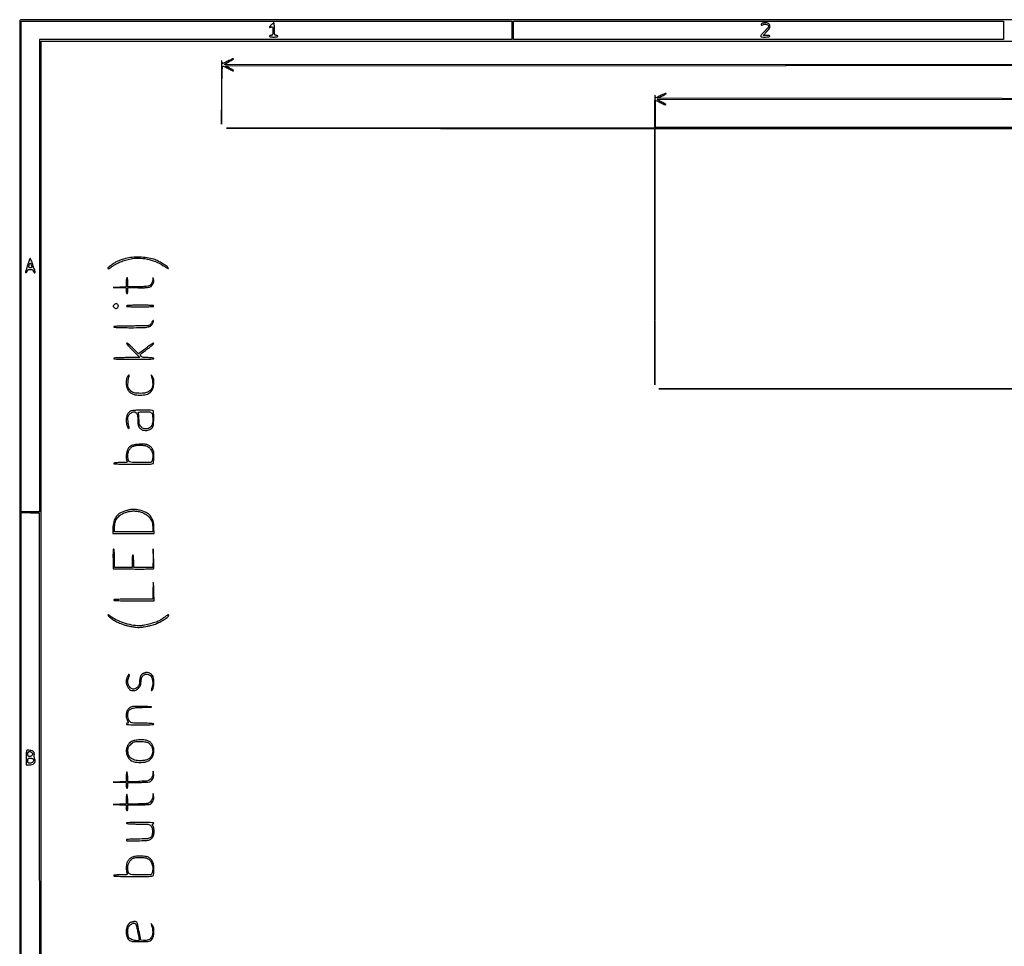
# Model space of a CAD drawing. Extents: x 117 to 3390, y 118 to 2363.
# Tile 2 of 12: x 117 to 1299, y 1250 to 2363. Entities that reach past the tile are written whole.
import ezdxf

# ---------------------------------------------------------------- set-up
doc = ezdxf.new("R2010")
doc.units = 0

msp = doc.modelspace()

# ---------------------------------------------------------------- linework, layer by layer
for points in [[(2901.430443, 579.476278, 0.000001), (3335.690954, 579.568689, 0.94938)], [(3256.208038, 1920.271381, 0.000001), (2908.434375, 1920.239086, 0.000051)], [(2913.982812, 892.464853, 0.000001), (3261.239756, 892.557312, 0.93997)], [(3337.319344, 2232.718517, 0.000003), (3240.334413, 2232.864313, 0.00024)], [(2524.853746, 1920.163467, 0.000031), (2070, 1919.999369), (884.5, 1919.498738), (2069.764395, 1919.249369)], [(1847.264225, 579.75), (364.5, 579.499327), (1852, 579.417766, 0.000025), (2422.124506, 579.414886, 0.000042)], [(1777.25, 2233.249445), (880.5, 2233.5), (880.225229, 2249.75, -0.00319), (880.159629, 2255.981044, -0.005321), (880.1937, 2261.226562, -0.001137), (880.282165, 2265.783173, -0.407876), (880.503745, 2266, -0.106268), (880.890505, 2265.916861, -0.002325), (882.648628, 2265.114521, -0.005199), (884.700106, 2264.140745, -0.003475), (887.028517, 2262.985605, 0.002508), (892.20993, 2260.40257, 0.363881), (892.821519, 2260.552579, 0.444202), (892.710118, 2261.091742, 0.002575), (887.75, 2263.970388), (882.5, 2266.981232), (1296.5, 2267.23882), (1710.5, 2267.496407), (1296.581174, 2267.998204), (882.662348, 2268.5), (887.831174, 2270.920937, 0.012509), (889.811824, 2271.909771, 0.018811), (891.481657, 2272.87849, 0.014069), (892.773952, 2273.746443, 0.242392), (893, 2274.185333, 0.500537), (892.73452, 2274.384086, 0.015797), (891.245877, 2273.895546, 0.019112), (889.319376, 2273.110589, 0.010587), (887.028517, 2272.014395, -0.002925), (884.706326, 2270.859151, -0.00445), (882.674516, 2269.885479, -0.001724), (880.922739, 2269.072441, -0.108191), (880.591875, 2269, -0.321283), (880.390437, 2269.144336, -0.016554), (880.144882, 2269.954688, -0.021193), (879.911572, 2271.004207, -0.013225), (879.723396, 2272.25, 0.915559), (879.557205, 2272.244121, 0.005364), (879.391539, 2268.303689, 0.004054), (879.249745, 2262.188356, 0.001886), (879.160037, 2254.251919), (879, 2233.003839), (622.25, 2232.749992), (365.5, 2232.496145), (622.246826, 2232.248072), (878.993652, 2232), (879.250023, 2078.25), (879.506395, 1924.5), (879.753198, 2078.25), (880, 2232), (1777, 2232)], [(2069.75, 892.75), (884.5, 892.499158), (2074.5, 892.409616, 0.000032), (2530.585352, 892.404252, 0.000053)]]:
    msp.add_lwpolyline(points, format="xyb")
for points in [[(117.463346, 2361.750305, 0.090812), (117.267992, 2360.684755), (117.20352, 2031.426652, 0.000066), (117.180761, 1669.125388, 0.00004), (117.244614, 1239), (117.5, 117.5), (1754, 117.5), (3390.5, 117.5), (3390.5, 1240), (3390.5, 2362.5), (1754.218732, 2362.750305, 0.000029), (901.86696, 2362.831312, 0.000162), (445.294791, 2362.700308, 0.000003), (118.547025, 2362.498846, 0.311453)], [(419.174314, 2356.685549, 0.017441), (417.490359, 2354.762889, 0.156154), (417.084925, 2353.731754, 0.522951), (417.517329, 2353.387817, 0.049954), (419, 2354, -0.074759), (420.13372, 2354.403791, -0.348841), (420.708013, 2354.105999, -0.099698), (420.959048, 2352.99594, -0.005916), (421, 2349.535184, -0.009686), (420.938712, 2346.371731, -0.077149), (420.659669, 2344.941898, -0.189789), (420.054657, 2344.254648, -0.119016), (419, 2344, 0.048028), (418.234582, 2343.926307, 0.068025), (417.5875, 2343.70625, 0.088204), (417.151477, 2343.381882, 0.191087), (417, 2343, 0.322437), (417.280551, 2342.610183, 0.031449), (418.46875, 2342.29375, 0.03053), (420.083446, 2342.072205, 0.01883), (422, 2342, 0.01883), (423.916554, 2342.072205, 0.03053), (425.53125, 2342.29375, 0.031449), (426.719449, 2342.610183, 0.322437), (427, 2343, 0.191087), (426.848523, 2343.381882, 0.088204), (426.4125, 2343.70625, 0.068025), (425.765418, 2343.926307, 0.048028), (425, 2344, -0.150217), (423.925391, 2344.330303, -0.180365), (423.316667, 2345.1875, -0.059311), (423.052806, 2347.031606, -0.005909), (423, 2351.5, 0.010331), (422.940579, 2354.375556, 0.017084), (422.757455, 2356.796875, 0.011138), (422.502402, 2358.718968, 0.369738), (422.174314, 2359, 0.144193), (421.729555, 2358.869014, 0.021075), (420.952469, 2358.32013, 0.022371), (420.067318, 2357.571783, 0.017509)], [(1007.458881, 2357.933469, 0.107355), (1007.103224, 2356.927027, 0.341714), (1007.442517, 2356.351586, 0.175098), (1008.42389, 2356.319374, 0.044411), (1009.914354, 2356.954163, -0.118125), (1011.785945, 2357.444511, -0.09506), (1013.842599, 2357.094701, -0.108088), (1015.424446, 2356.07326, -0.198053), (1016, 2354.677224, -0.158144), (1015.765154, 2353.953287, -0.013047), (1014.544444, 2352.359042, -0.01644), (1012.94293, 2350.504972, -0.011914), (1011.044916, 2348.544241, 0.012847), (1009.182889, 2346.613487, 0.020193), (1007.696405, 2344.852983, 0.015276), (1006.616415, 2343.372607, 0.29659), (1006.603933, 2342.831833, 0.246073), (1007.841834, 2342.09875, 0.016886), (1012.046695, 2342.021643, 0.017081), (1016.245529, 2342.230039, 0.237699), (1017.5, 2343, 0.376967), (1017.431751, 2343.403849, 0.102648), (1016.807342, 2343.72719, 0.049544), (1015.617865, 2343.936551, 0.018807), (1013.931657, 2344), (1009.74528, 2344), (1013.87264, 2348.477657, 0.012642), (1016.652934, 2351.651298, 0.087357), (1017.677224, 2353.440778, 0.149545), (1017.754613, 2355.028177, 0.06088), (1016.964816, 2357.065741, 0.089179), (1016.256216, 2357.961468, 0.087848), (1015.276534, 2358.559934, 0.065823), (1013.914354, 2358.895706, 0.027563), (1012.023833, 2359, 0.025318), (1010.480146, 2358.921783, 0.032078), (1009.071736, 2358.686706, 0.033602), (1007.958661, 2358.346416, 0.164805)], [(359.396651, 2277), (359.473227, 2237.5), (359.749571, 2272.25, -0.001976), (359.929683, 2287.379677, -0.005326), (360.214653, 2298.127568, -0.001555), (360.553309, 2306.532565, -0.401564), (361.041475, 2307, -0.096102), (361.693876, 2306.873437, -0.006017), (363.512836, 2306.114521, -0.008703), (365.667148, 2305.140276, -0.006342), (368.028517, 2303.985605, 0.002417), (373.11696, 2301.447763, 0.277879), (373.830139, 2301.508008, 0.543922), (373.806657, 2301.960134, 0.002618), (369.005244, 2304.692314), (364.010488, 2307.5), (1037.255244, 2308.001108), (1710.5, 2308.502216), (1036.5, 2308.781384), (362.5, 2309.060552), (368.5, 2312.517763, 0.002603), (373.575755, 2315.477726, 0.647119), (373.531435, 2315.875198, 0.194882), (372.622877, 2315.807948, 0.002164), (367, 2313, -0.002939), (364.688742, 2311.850276, -0.004469), (362.66614, 2310.88125, -0.001738), (360.922592, 2310.072376, -0.108143), (360.591875, 2310, -0.321283), (360.390437, 2310.144336, -0.016554), (360.144882, 2310.954688, -0.021193), (359.911572, 2312.004207, -0.013225), (359.723396, 2313.25, 0.933837), (359.564948, 2313.241266, 0.00108), (359.461044, 2303.942187, 0.001794), (359.395882, 2291.929902, 0.000944)], [(126.582122, 2068.246591, 0.002688), (125.592717, 2065.221519, 0.003951), (124.758498, 2062.551434, 0.001899), (124.076476, 2060.275257, 0.071955), (124, 2059.746591, 0.23472), (124.316882, 2059.108759, 0.295544), (124.960081, 2059.061152, 0.125112), (125.76882, 2059.81423, 0.079244), (126.289749, 2061, -0.086303), (126.710132, 2061.921589, -0.114879), (127.386534, 2062.541572, -0.090624), (128.397263, 2062.890478, -0.037928), (129.838993, 2063, -0.03952), (131.267433, 2062.88692, -0.085709), (132.306029, 2062.532339, -0.105868), (133.028205, 2061.910418, -0.0856), (133.5, 2061, 0.044252), (133.819731, 2060.234772, 0.053247), (134.253693, 2059.5875, 0.062034), (134.730121, 2059.14377, 0.157782), (135.174376, 2059, 0.134574), (135.536366, 2059.099226, 0.145185), (135.78468, 2059.367188, 0.120098), (135.875259, 2059.772328, 0.076744), (135.792142, 2060.25, -0.000851), (135.518081, 2061.066691, -0.000065), (134.785696, 2063.2625, -0.00009), (133.912877, 2065.882062, -0.000068), (132.958308, 2068.75, 0.008035), (131.983857, 2071.529112, 0.012777), (131.051844, 2073.870313, 0.006647), (130.206544, 2075.7749, 0.292921), (129.855278, 2076, 0.295098), (129.502488, 2075.771924, 0.005881), (128.608737, 2073.722436, 0.011985), (127.621794, 2071.218742, 0.007511)], [(131.454993, 2067.25, -0.033831), (131.724739, 2066.075588, -0.179582), (131.597698, 2065.439879, -0.209934), (131.104061, 2065.099024, -0.047652), (130.067388, 2065, -0.048711), (128.711985, 2065.13236, -0.260652), (128.166627, 2065.596058, -0.142426), (128.098209, 2066.528505, -0.01299), (128.647568, 2068.816087, -0.07564), (129.218969, 2070.121273, -0.39825), (129.908895, 2070.296818, -0.168474), (130.669389, 2069.443844, -0.025237)], [(244.324049, 2076.07065, 0.01282), (238.935643, 2074.462531, 0.030486), (235.049072, 2072.925413, 0.032167), (231.50329, 2070.97968, 0.015838), (227.25, 2068.083171, 0.010486), (223.067363, 2064.900165, 0.527663), (223.130033, 2064.028162, 0.278498), (224.468537, 2064.048567, 0.00952), (229.049547, 2067.033647, -0.027663), (234.322938, 2070.203569, -0.031382), (239.701231, 2072.625945, -0.029214), (245.661766, 2074.483035, -0.019133), (252.708135, 2075.950771, -0.05717), (262.274829, 2076.457152, -0.045313), (272.516023, 2074.889451, -0.044601), (282.484795, 2071.456987, -0.050602), (291.244946, 2066.419492, 0.01263), (293.125747, 2065.139027, 0.028242), (294.629424, 2064.286041, 0.053849), (295.567699, 2063.941479, 0.589757), (295.783574, 2064.173466, 0.157981), (294.182251, 2066.371367, 0.018553), (289.082674, 2069.790835, 0.023243), (283.271421, 2073.019317, 0.037911), (278.046948, 2075.135392, 0.042174), (270.240877, 2076.919982, 0.02819), (261.102713, 2077.690236, 0.028296), (252.003096, 2077.427636, 0.04477)], [(245, 2047.542064), (245, 2042.084129), (237.25, 2041.743308), (229.5, 2041.402488), (237.25, 2041.201244), (245, 2041), (245, 2037.5, 0.027026), (245.072542, 2036.158889, 0.042582), (245.29375, 2035.028125, 0.052312), (245.614308, 2034.232098, 0.277684), (246, 2034, 0.279481), (246.385822, 2034.233932, 0.051477), (246.70625, 2035.041276, 0.042093), (246.927475, 2036.18648, 0.026678), (247, 2037.544769), (247, 2041.089539), (259.369368, 2040.939674, 0.007233), (264.633696, 2040.952049, 0.012763), (268.976401, 2041.136035, 0.012362), (272.344313, 2041.44876, 0.093795), (273.859018, 2041.924549, 0.094259), (275.848801, 2043.531499, 0.070321), (277.357893, 2045.922222, 0.071586), (278.123838, 2048.58861, 0.106681), (277.940807, 2051, 0.002178), (277.44999, 2052.628867, 0.237913), (277.296361, 2052.789163, 0.498721), (277.173821, 2052.707866, 0.003643), (277.09968, 2051.297053, -0.059859), (276.669231, 2048.708687, -0.060576), (275.638605, 2046.307086, -0.064532), (274.142521, 2044.36043, -0.090022), (272.342675, 2043.110272, -0.077625), (270.788542, 2042.675823, -0.009471), (267.257395, 2042.326142, -0.011041), (263.016787, 2042.081253, -0.008901), (258.452947, 2042), (247, 2042), (247, 2047.5, 0.017105), (246.927854, 2049.60834, 0.027868), (246.70625, 2051.384375, 0.026982), (246.391033, 2052.707933, 0.332234), (246, 2053, 0.331479), (245.609066, 2052.708834, 0.027323), (245.29375, 2051.396731, 0.028074), (245.072151, 2049.63427, 0.017238)], [(230.628013, 2020.518755, 0.025094), (229.594716, 2019.651368, 0.180528), (229.307851, 2019.079686, 0.195599), (229.477516, 2018.486193, 0.030166), (230.306584, 2017.550558, 0.047972), (231.663012, 2016.432128, 0.146761), (232.789142, 2016.081041, 0.161788), (233.85294, 2016.421835, 0.061891), (235, 2017.5, 0.045289), (235.569081, 2018.327894, 0.128626), (235.744889, 2019, 0.128626), (235.569081, 2019.672106, 0.045289), (235, 2020.5, 0.041052), (233.955152, 2021.567272, 0.179302), (233.141647, 2021.872663, 0.141531), (232.208908, 2021.607573, 0.022516)], [(245.5, 2019, 0.555189), (245.728093, 2018.539696, 0.008612), (249.275284, 2018.255767, 0.011585), (254.269711, 2018.058485, 0.004078), (261.440983, 2018, 0.004461), (268.423813, 2018.062305, 0.010618), (273.610246, 2018.265098, 0.005559), (277.585268, 2018.549535, 0.390236), (278, 2019, 0.389138), (277.588283, 2019.448905, 0.005929), (273.764754, 2019.734317, 0.011004), (268.768322, 2019.93749, 0.004658), (262.059017, 2020, 0.00507), (255.523631, 2019.933728, 0.010009), (250.337597, 2019.724625, 0.005209), (246.205685, 2019.43187, 0.238385)], [(275.610721, 1999.214112, -0.030843), (274.903288, 1998.031027, -0.030032), (274.049877, 1996.932842, -0.031451), (273.183077, 1996.062839, -0.089728), (272.455198, 1995.621181, -0.082832), (271.23294, 1995.37199, -0.001914), (265.31409, 1995.182472, -0.00421), (258.359707, 1995.045031, -0.002835), (250.418213, 1995, 0.003527), (241.727058, 1994.938696, 0.008708), (235.354553, 1994.737756, 0.003864), (230.429787, 1994.458394, 0.395476), (230, 1994, 0.395349), (230.429406, 1993.54181, 0.003904), (235.325159, 1993.262315, 0.008756), (241.661535, 1993.061329, 0.003549), (250.300635, 1993, 0.005271), (264.738065, 1993.152191, 0.043388), (271.267876, 1993.858864, 0.109421), (274.866382, 1995.43359, 0.137316), (277.111055, 1998.282065, 0.025387), (277.984132, 2000.721416, 0.339137), (277.668546, 2001.557345, 0.405631), (276.887498, 2001.38693, 0.027013)], [(245.664532, 1974.331198, 0.379725), (245.631732, 1973.781375, 0.007259), (247.577319, 1971.379117, 0.013651), (250.08235, 1968.537717, 0.008232), (253.196781, 1965.302192), (261.455844, 1957), (245.727922, 1957, 0.00473), (239.112908, 1956.937416, 0.011144), (234.181981, 1956.734105, 0.006066), (230.410629, 1956.448344, 0.388737), (230, 1956, 0.398709), (230.439727, 1955.536224, 0.002895), (236.25, 1955.260417, 0.007459), (243.722954, 1955.060662, 0.002951), (254, 1955, 0.002951), (264.277046, 1955.060662, 0.007459), (271.75, 1955.260417, 0.002895), (277.560273, 1955.536224, 0.398709), (278, 1956, 0.348923), (277.679011, 1956.40397, 0.02072), (276.038747, 1956.713477, 0.02331), (273.843636, 1956.930294, 0.012961), (271.154988, 1957, -0.011973), (267.680448, 1957.083216, -0.039726), (265.414319, 1957.373265, -0.062273), (263.849577, 1957.911146, -0.095224), (262.706634, 1958.771672, -0.171017), (262.192034, 1959.999733, -0.194191), (262.598122, 1961.202717, -0.052844), (264.376934, 1962.880044, -0.004233), (269.551646, 1966.748848, 0.008195), (272.78919, 1969.209587, 0.012372), (275.518296, 1971.466805, 0.007171), (277.705912, 1973.42504, 0.209572), (278, 1974.095865, 0.429208), (277.744437, 1974.338735, 0.082353), (277.045313, 1974.185876, 0.044769), (275.998045, 1973.655125, 0.021269), (274.75, 1972.79931, -0.000163), (273.107649, 1971.568096, -0.000057), (270.748304, 1969.800997, -0.000057), (268.153313, 1967.858328, -0.000066), (265.691033, 1966.015956), (259.882067, 1961.670669), (253.136707, 1968.364341, 0.010149), (250.498179, 1970.878439, 0.016778), (248.159294, 1972.878245, 0.010762), (246.202675, 1974.372878, 0.369626)], [(246.160515, 1933.452947, 0.076592), (245.204105, 1930.058546, 0.043018), (245.050541, 1925.767555, 0.043132), (245.630299, 1921.544217, 0.081414), (246.9187, 1918.365664, 0.076729), (249.348252, 1915.485475, 0.079017), (252.51059, 1913.506372, 0.065816), (256.619187, 1912.369058, 0.034808), (261.903638, 1912.003738, 0.060425), (269.04609, 1912.874174, 0.119848), (274.074597, 1915.495462, 0.128747), (277.115285, 1919.982042, 0.075486), (278.340729, 1926.393694, 0.018038), (278.346553, 1929.179992, 0.04346), (278.098175, 1931.225291, 0.057031), (277.56331, 1932.83042, 0.062397), (276.691144, 1934.220861), (274.829727, 1936.5), (275.536432, 1934, -0.067127), (276.837478, 1924.862859, -0.1676), (274.714589, 1918.55682, -0.17173), (269.204989, 1914.995618, -0.071152), (260.248594, 1914.172829, -0.010064), (255.722896, 1914.49279, -0.062816), (253.458829, 1914.989993, -0.091533), (251.778463, 1915.9615, -0.033719), (249.812587, 1917.883722, -0.027863), (248.154078, 1919.962139, -0.084528), (247.371393, 1921.586011, -0.071496), (247.1025, 1923.525987, -0.016166), (247.227047, 1926.859032, -0.010753), (247.436253, 1929.146987, -0.011748), (247.739101, 1931.357028, -0.011255), (248.084448, 1933.231567, -0.055678), (248.41736, 1934.25, 0.041122), (248.66424, 1934.937016, 0.087272), (248.714134, 1935.498175, 0.151042), (248.56854, 1935.857221, 0.225126), (248.267504, 1936, 0.18107), (247.826674, 1935.834946, 0.040811), (247.258155, 1935.251803, 0.037245), (246.674235, 1934.428091, 0.028679)], [(250.110071, 1892.604493, 0.079), (247.897105, 1890.873562, 0.077744), (246.315686, 1888.532836, 0.06718), (245.368172, 1885.521412, 0.040807), (245.035435, 1881.797053, 0.036989), (245.268902, 1878.286722, 0.044605), (246.020516, 1875.069524, 0.050396), (247.082764, 1872.686798, 0.268894), (248.267504, 1872, 0.225126), (248.56854, 1872.142779, 0.151042), (248.714134, 1872.501825, 0.087272), (248.66424, 1873.062984, 0.041122), (248.41736, 1873.75, -0.056024), (248.084259, 1874.771395, -0.011155), (247.738097, 1876.662873, -0.011674), (247.434142, 1878.894823, -0.010639), (247.223632, 1881.208715, -0.014343), (247.089284, 1884.502526, -0.066687), (247.318609, 1886.386986, -0.091742), (247.99924, 1887.843127, -0.041318), (249.367806, 1889.458715, -0.044079), (250.53196, 1890.433902, -0.036971), (251.917562, 1891.255626, -0.038494), (253.309396, 1891.818708, -0.077022), (254.479296, 1892, -0.162669), (256.547792, 1891.308748, -0.135659), (257.968097, 1889.463888, -0.074844), (258.769602, 1886.145819, -0.021906), (259, 1880.889446, 0.015206), (259.099783, 1877.609068, 0.055648), (259.455217, 1875.562984, 0.07676), (260.182445, 1874.003706, 0.048984), (261.454545, 1872.454545, 0.022045), (262.489338, 1871.507188, 0.024525), (263.568608, 1870.689797, 0.024887), (264.547977, 1870.090165, 0.10482), (265.204545, 1869.893701, 0.000946), (265.840288, 1869.842745, 0.000383), (266.70696, 1869.775598, 0.000379), (267.639412, 1869.704785, 0.000482), (268.5, 1869.64092, 0.086751), (270.817774, 1869.873373, 0.052288), (273.39214, 1870.894171, 0.052705), (275.664947, 1872.40707, 0.096999), (277.065115, 1874.121668, 0.093551), (277.66722, 1876.035271, 0.017683), (277.971804, 1879.700238, 0.014188), (278.071325, 1884.888391, 0.005147), (277.927839, 1892.25, 0.262737), (277.357465, 1893.193714, 0.095165), (275.819422, 1893.709446, 0.030941), (272.654256, 1893.937463, 0.003211), (265.187851, 1893.964565, 0.006588), (259.384492, 1893.871889, 0.015205), (255.030719, 1893.612308, 0.018236), (251.844514, 1893.20732, 0.086013)], [(276.024751, 1889.4349, -0.063278), (276.763068, 1886.377293, -0.03075), (276.960499, 1882.35662, -0.030655), (276.668258, 1878.398878, -0.073263), (275.852665, 1875.57598, -0.120683), (274.249832, 1873.543391, -0.077046), (271.609029, 1872.069451, -0.075405), (268.581543, 1871.440735, -0.10477), (265.852945, 1871.865811, -0.074198), (263.2307, 1873.337569, -0.114396), (261.595723, 1875.3453, -0.083568), (260.705657, 1878.340259, -0.025846), (260.373448, 1883.048237, 0.009064), (260.275154, 1885.711427, 0.011928), (260.083597, 1888.135037, 0.00947), (259.838765, 1890.137367, 0.10361), (259.564431, 1890.895748, -0.463962), (259.727743, 1891.396538, -0.059734), (260.970173, 1891.736956, -0.029334), (263.267916, 1891.943046, -0.007701), (266.965734, 1892, -0.005703), (272.0499, 1891.942004, -0.063364), (274.053269, 1891.640511, -0.153918), (275.177919, 1890.90147, -0.080338)], [(260.5, 1853.033055, 0.028092), (254.591363, 1852.304383, 0.076985), (250.627931, 1850.935551, 0.103331), (247.953517, 1848.718637, 0.081459), (246.112696, 1845.429002, 0.055355), (245.288901, 1842.01862, 0.033267), (245.039307, 1837.85743, 0.030458), (245.297662, 1834.035556, 0.165744), (246.2, 1832.2, -0.435169), (246.180221, 1831.643161, -0.139834), (245.3375, 1831.25, -0.034242), (243.102544, 1831.047862, -0.005436), (238.7, 1831, 0.009558), (235.192771, 1830.932953, 0.019055), (232.425, 1830.721264, 0.015193), (230.351182, 1830.418809, 0.363779), (230, 1830, 0.398662), (230.439578, 1829.536305, 0.002909), (236.234463, 1829.260444, 0.007478), (243.688325, 1829.060672, 0.00296), (253.937851, 1829, 0.00147), (268.474043, 1829.042723, 0.016753), (274.206326, 1829.268588, 0.043954), (277.104807, 1829.738537, 0.338387), (277.905523, 1830.75, -0.005766), (277.934643, 1831.768966, -0.000957), (278.017059, 1833.729343, -0.00105), (278.123238, 1836.034432, -0.000929), (278.243343, 1838.434998, 0.0168), (278.3001, 1841.544143, 0.043708), (278.070816, 1843.768777, 0.055453), (277.505304, 1845.591392, 0.045367), (276.522273, 1847.380932, 0.064362), (273.786067, 1850.490981, 0.095684), (270.665588, 1852.319005, 0.074893), (266.530489, 1853.112686, 0.026671)], [(270.521598, 1850.422727, -0.11512), (273.954666, 1847.690007, -0.088663), (276.225161, 1843.457811, -0.083703), (276.971995, 1838.466495, -0.086421), (276.024751, 1833.5651), (275.049502, 1831), (262.059935, 1831, -0.008488), (252.414561, 1831.163753, -0.113868), (249.018086, 1832.069874, -0.227949), (247.448223, 1834.200134, -0.046746), (247, 1838.983918, -0.055499), (247.427424, 1842.822826, -0.069731), (248.690338, 1846.167863, -0.076543), (250.699644, 1848.794427, -0.088915), (253.314715, 1850.536343, -0.069044), (257.089874, 1851.590832, -0.035293), (262.00931, 1851.90588, -0.035313), (266.888303, 1851.528473, -0.073952)], [(246, 1773.61697, 0.059347), (238.211943, 1770.615932, 0.10641), (232.985742, 1766.228425, 0.106117), (230.018824, 1760.069995, 0.058791), (229.015056, 1751.75), (229, 1746), (253.75, 1745.999535), (278.5, 1745.99907), (278.373199, 1752.914048, 0.062656), (277.219215, 1760.901367, 0.105312), (274.111812, 1766.89228, 0.104918), (268.823118, 1771.111536, 0.061843), (261.17371, 1773.824232, 0.018643), (256.895282, 1774.602695, 0.03911), (253.52373, 1774.820533, 0.039508), (250.180991, 1774.509993, 0.019412)], [(262.832592, 1771.457074, -0.067631), (269.037599, 1768.658282, -0.095125), (273.475868, 1764.536311, -0.093977), (276.106916, 1759.022888, -0.06455), (277, 1752.13398), (277, 1748), (254, 1748), (231, 1748), (231.005577, 1752.25, -0.057544), (231.795513, 1759.01313, -0.0951), (234.137286, 1764.244848, -0.096525), (238.21983, 1768.186533, -0.060781), (244.196048, 1771.102756, -0.033859), (248.959559, 1772.394837, -0.044572), (253.433533, 1772.880342, -0.044258), (257.947608, 1772.56634, -0.032703)], [(229.218265, 1715.25), (229.5, 1703.5), (253.431473, 1703.231473, 0.00303), (262.646909, 1703.18392, 0.004876), (270.500081, 1703.267581, 0.001174), (277.338623, 1703.423212, 0.231186), (277.931473, 1703.731473, 0.156749), (278.144206, 1704.360851, 0.003379), (278.171276, 1707.65237, 0.007425), (278.119284, 1711.537203, 0.004901), (277.949466, 1716), (277.398931, 1727.5), (277.199466, 1716.25), (277, 1705), (265.5, 1705), (254, 1705), (254, 1712.5, 0.011522), (253.931377, 1715.477527, 0.02162), (253.716667, 1717.875, 0.018508), (253.409838, 1719.667147, 0.354925), (253, 1720, 0.354925), (252.590162, 1719.667147, 0.018508), (252.283333, 1717.875, 0.02162), (252.068623, 1715.477527, 0.011522), (252, 1712.5), (252, 1705), (241.5, 1705), (231, 1705), (231, 1716, 0.006932), (230.935685, 1720.639089, 0.01645), (230.726551, 1724.084588, 0.012864), (230.424501, 1726.605537, 0.372361), (229.968265, 1727, 0.380945), (229.50979, 1726.591396, 0.012791), (229.275112, 1723.971122, 0.015856), (229.15826, 1720.324644, 0.006075)], [(277.149832, 1678.25), (277, 1667), (253.5, 1667, 0.00302), (243.444352, 1666.93926, 0.007612), (236.125, 1666.739362, 0.003007), (230.438509, 1666.46311, 0.398323), (230, 1666, 0.398887), (230.440305, 1665.535899, 0.002841), (236.312694, 1665.260116, 0.007385), (243.862525, 1665.060185, 0.002918), (254.25, 1664.999225), (278.5, 1664.998451), (278.218326, 1674.749225, 0.001208), (277.90227, 1684.845012, 0.065725), (277.589163, 1686.725682, 0.852686), (277.295221, 1686.684996, 0.001959)], [(223, 1648.177787, 0.213332), (223.712474, 1646.583914, 0.022844), (226.927268, 1643.960809, 0.026347), (231.064396, 1641.214512, 0.023588), (235.620004, 1638.806929, 0.023758), (238.576909, 1637.586285, 0.011379), (242.4756, 1636.288947, 0.011254), (246.614961, 1635.116685, 0.015757), (250.364157, 1634.270592, 0.010878), (255.328454, 1633.42514, 0.03064), (258.835155, 1633.123978, 0.032656), (262.226485, 1633.262691, 0.013805), (266.744153, 1633.870678, 0.011663), (270.115689, 1634.500613, 0.008468), (273.837345, 1635.352293, 0.008562), (277.344068, 1636.281511, 0.018481), (280, 1637.141394, 0.032175), (285.222451, 1639.438572, 0.025067), (290.578062, 1642.568228, 0.018744), (295.096583, 1645.76992, 0.233315), (296, 1647.600577, 0.291694), (295.72256, 1648.03568, 0.205346), (295.125579, 1648.053868, 0.061054), (294.018488, 1647.453998, 0.012753), (292.25, 1646.126197, -0.014728), (290.522404, 1644.839739, -0.009076), (288.419578, 1643.424263, -0.009099), (286.287921, 1642.09933, -0.016084), (284.476222, 1641.09602, -0.040695), (279.570286, 1639.066548, -0.015716), (272.487526, 1637.033954, -0.015494), (265.36113, 1635.462386, -0.046551), (260.405414, 1635, -0.050194), (251.733801, 1635.872724, -0.031486), (241.883716, 1638.53063, -0.031717), (232.667175, 1642.318311, -0.06162), (226.005436, 1646.64888, 0.018388), (224.851169, 1647.549779, 0.038861), (223.882847, 1648.141171, 0.069394), (223.229288, 1648.366513, 0.472082)], [(265.315279, 1577.668195, 0.095336), (263.470198, 1576.261186, 0.076647), (262.107943, 1574.164629, 0.064607), (261.275526, 1571.417071, 0.041309), (261, 1568.087806, -0.075247), (260.47381, 1564.611164, -0.089216), (258.946538, 1561.665924, -0.101011), (256.672844, 1559.699276, -0.128646), (254, 1559, -0.180689), (250.45993, 1560.322476, -0.114971), (247.850188, 1563.925817, -0.102895), (246.922072, 1568.679523, -0.120362), (248.064854, 1573.12118, 0.036549), (248.442542, 1573.970731, 0.035147), (248.698333, 1574.877306, 0.037226), (248.807197, 1575.707943, 0.095732), (248.726052, 1576.305439, 0.609505), (247.92667, 1576.426395, 0.053475), (246.610458, 1574.124176, 0.035796), (245.394849, 1570.698077, 0.067734), (245.003738, 1567.79966, 0.078789), (245.523503, 1564.545508, 0.060699), (247.047013, 1561.283068, 0.063977), (249.176947, 1558.680816, 0.128499), (251.488392, 1557.413557, 0.132698), (255.788135, 1557.490745, 0.126845), (259.548935, 1559.715264, 0.111249), (262.108222, 1563.772824, 0.085491), (263, 1568.95034, -0.106981), (263.951934, 1573.348501, -0.157955), (266.592802, 1576.242924, -0.172247), (270.242735, 1576.894685, -0.129775), (273.988322, 1575.210539, -0.133476), (275.713578, 1572.818043, -0.054889), (276.709993, 1568.910916, -0.053212), (276.854737, 1564.618892, -0.080193), (275.993583, 1560.984507, 0.028909), (275.18568, 1558.662987, 0.190952), (275.306352, 1557.463503, 0.541218), (275.936287, 1557.399651, 0.047101), (277.010554, 1559.019719, 0.093002), (277.81375, 1561.56275, 0.022332), (278.150255, 1565.993539, 0.023669), (278.076443, 1570.554223, 0.060842), (277.470735, 1573.790048, 0.121293), (276.360042, 1575.609835, 0.056194), (274.1732, 1577.339273, 0.055597), (271.600384, 1578.568722, 0.101047), (269.29966, 1578.877216, 0.038543), (268.454885, 1578.753713, 0.018101), (267.386888, 1578.471418, 0.017814), (266.283416, 1578.093163, 0.023891)], [(249.736332, 1537.028175, 0.124409), (246.855438, 1534.291149, 0.091845), (245.216289, 1530.190561, 0.084754), (245.08392, 1525.464008, 0.084234), (246.52568, 1520.95034, -0.008906), (247.398706, 1519.185755, -0.115922), (247.550855, 1518.474753, -0.326849), (247.278117, 1518.117325, -0.071919), (246.466663, 1518, 0.064824), (245.905014, 1517.926876, 0.136695), (245.529018, 1517.70625, 0.1914), (245.394637, 1517.37954, 0.142343), (245.5, 1517, 0.238385), (246.205685, 1516.56813, 0.005209), (250.337597, 1516.275375, 0.010009), (255.523631, 1516.066272, 0.00507), (262.059017, 1516, 0.004658), (268.768322, 1516.06251, 0.011004), (273.764754, 1516.265683, 0.005929), (277.588283, 1516.551095, 0.389138), (278, 1517, 0.383538), (277.603021, 1517.441395, 0.00788), (274.393145, 1517.731381, 0.012909), (270.16969, 1517.936464, 0.005676), (264.57258, 1518, -0.002875), (255.783839, 1518.050536, -0.03924), (252.600235, 1518.337646, -0.107509), (250.728008, 1519.091039, -0.077028), (249.07258, 1520.634859, -0.08825), (247.805328, 1523.008014, -0.0481), (247.08794, 1526.241863, -0.047565), (246.996227, 1529.622903, -0.074756), (247.621181, 1532.455198, -0.160399), (249.375666, 1534.604976, -0.08022), (252.632783, 1536.01333, -0.045994), (257.8772, 1536.838674, -0.012791), (266.20034, 1537.160037, 0.00174), (275.216314, 1537.308728, 0.862763), (275.252789, 1537.594132, 0.060656), (273.280313, 1537.898361, 0.001055), (262.426887, 1538.22143, 0.007983), (257.47901, 1538.279231, 0.02237), (254.017438, 1538.109416, 0.031921), (251.516123, 1537.711986, 0.072843)], [(251.298549, 1496.040484, 0.135778), (246.706426, 1491.144105, 0.124232), (245.085204, 1484.409665, 0.123948), (246.852734, 1477.700418, 0.134811), (251.552354, 1472.875443, 0.096201), (255.65546, 1471.429828, 0.03775), (261.664394, 1470.999661, 0.037713), (267.656921, 1471.476407, 0.098509), (271.695666, 1472.955997, 0.052332), (274.55922, 1475.142467, 0.069871), (276.599753, 1477.693891, 0.070207), (277.852083, 1480.698588, 0.053474), (278.377972, 1484.229136, 0.065782), (278.037293, 1487.989354, 0.065319), (276.731792, 1491.541707, 0.068174), (274.622841, 1494.503474, 0.084862), (271.929319, 1496.536551, 0.09306), (267.764707, 1497.786875, 0.032541), (261.490393, 1498.044386, 0.032371), (255.263968, 1497.490279, 0.098837)], [(271.783205, 1494.439296, -0.09285), (274.762664, 1491.394878, -0.088914), (276.494312, 1487.433318, -0.088343), (276.748412, 1483.094416, -0.090122), (275.483073, 1478.967267, -0.086411), (273.460355, 1476.304539, -0.083216), (270.632149, 1474.440611, -0.068069), (266.858064, 1473.352355, -0.036217), (262, 1473, -0.059344), (255.439722, 1473.781373, -0.115413), (250.755804, 1476.142441, -0.131016), (247.97312, 1480.094048, -0.088476), (247, 1485.55034, -0.045692), (247.179087, 1487.505967, -0.066784), (247.715797, 1489.147439, -0.058044), (248.730728, 1490.747238, -0.026031), (250.4, 1492.6, -0.028457), (252.659988, 1494.616406, -0.09498), (254.413423, 1495.534195, -0.064717), (256.720522, 1495.914956, -0.008578), (261.677494, 1496, -0.011776), (265.404278, 1495.912215, -0.026538), (268.214812, 1495.629755, -0.035188), (270.317958, 1495.151553, -0.07944)], [(125.475661, 1485.142328, 0.181151), (125.284729, 1484.722672, 0.003656), (125.139725, 1482.358475, 0.008156), (125.034416, 1479.561501, 0.00533), (125, 1476.333333), (125, 1468), (128.845012, 1468, 0.07254), (132.26126, 1468.498248, 0.133698), (134.630171, 1469.968528, 0.160777), (135.664485, 1472.219744, 0.118748), (135.321582, 1474.958988, -0.035266), (134.941912, 1476.229333, -0.025661), (134.694365, 1477.683575, -0.026105), (134.602392, 1479.094378, -0.050489), (134.701668, 1480.219707, 0.058557), (134.777933, 1481.278548, 0.060714), (134.604279, 1482.312779, 0.064315), (134.203112, 1483.220627, 0.083577), (133.610426, 1483.908355, 0.103881), (132.000292, 1484.758317, 0.032046), (129.305339, 1485.345739, 0.028182), (126.637017, 1485.597827, 0.208767)], [(132, 1482.5, -0.167866), (132.544492, 1481.053843, -0.159858), (132.095301, 1479.546213, -0.133848), (130.739235, 1478.408462, -0.108413), (128.877555, 1478, -0.093955), (127.984504, 1478.169307, -0.160576), (127.406463, 1478.649456, -0.109107), (127.091308, 1479.53515, -0.031136), (127, 1481, -0.031136), (127.091308, 1482.46485, -0.109107), (127.406463, 1483.350544, -0.160576), (127.984504, 1483.830693, -0.093955), (128.877555, 1484, -0.067559), (129.687666, 1483.890037, -0.044533), (130.569265, 1483.559375, -0.044279), (131.385461, 1483.074176, -0.063393)], [(133.64326, 1474.487265, -0.160554), (133.717826, 1472.93559, -0.123045), (132.875952, 1471.448832, -0.106437), (131.30499, 1470.377237, -0.09694), (129.377555, 1470, -0.053819), (128.1403, 1470.133563, -0.173089), (127.44813, 1470.56545, -0.138311), (127.095853, 1471.409744, -0.03011), (127, 1473, -0.03079), (127.104308, 1474.69227, -0.168437), (127.502615, 1475.502588, -0.166606), (128.319737, 1475.897319, -0.029968), (130.031385, 1476, -0.042101), (131.286653, 1475.894117, -0.057143), (132.378036, 1475.57737, -0.068445), (133.198059, 1475.09326, -0.134403)], [(245.75, 1459.42391, 0.150565), (245.455848, 1458.861245, 0.014865), (245.220313, 1457.334797, 0.017703), (245.054725, 1455.457223, 0.013141), (245, 1453.375398), (245, 1448.084129), (237.25, 1447.743308), (229.5, 1447.402488), (237.25, 1447.201244), (245, 1447), (245, 1443.5, 0.027026), (245.072542, 1442.158889, 0.042582), (245.29375, 1441.028125, 0.052312), (245.614308, 1440.232098, 0.277684), (246, 1440, 0.277684), (246.385692, 1440.232098, 0.052312), (246.70625, 1441.028125, 0.042582), (246.927458, 1442.158889, 0.027026), (247, 1443.5), (247, 1447), (259.565741, 1447, 0.007581), (264.518922, 1447.075102, 0.010155), (269.005444, 1447.302458, 0.007605), (272.726439, 1447.623819, 0.09782), (274.055391, 1448.029644, 0.101721), (275.963008, 1449.617395, 0.071298), (277.384235, 1452.034413, 0.069473), (278.097907, 1454.823826, 0.085672), (277.939368, 1457.5), (277.23663, 1460.5), (277.118315, 1457.305764, -0.056598), (276.900225, 1455.863721, -0.033958), (276.336604, 1454.22393, -0.033346), (275.533811, 1452.626243, -0.044427), (274.588941, 1451.305764, -0.062874), (272.764339, 1449.655293, -0.101084), (270.846045, 1448.825497, -0.041641), (267.738302, 1448.439577, -0.00349), (259.638748, 1448.169503), (247.099614, 1447.839006), (246.799807, 1454.01008, 0.011971), (246.631667, 1456.32567, 0.023782), (246.367756, 1458.145961, 0.029702), (246.059173, 1459.34984, 0.562874)], [(245.75, 1432.42391, 0.150565), (245.455848, 1431.861245, 0.014865), (245.220313, 1430.334797, 0.017703), (245.054725, 1428.457223, 0.013141), (245, 1426.375398), (245, 1421.084129), (237.25, 1420.743308), (229.5, 1420.402488), (237.25, 1420.201244), (245, 1420), (245, 1416.5, 0.027026), (245.072542, 1415.158889, 0.042582), (245.29375, 1414.028125, 0.052312), (245.614308, 1413.232098, 0.277684), (246, 1413, 0.277684), (246.385692, 1413.232098, 0.052312), (246.70625, 1414.028125, 0.042582), (246.927458, 1415.158889, 0.027026), (247, 1416.5), (247, 1420), (259.565741, 1420, 0.007581), (264.518922, 1420.075102, 0.010155), (269.005444, 1420.302458, 0.007605), (272.726439, 1420.623819, 0.09782), (274.055391, 1421.029644, 0.101721), (275.963008, 1422.617395, 0.071298), (277.384235, 1425.034413, 0.069473), (278.097907, 1427.823826, 0.085672), (277.939368, 1430.5), (277.23663, 1433.5), (277.118315, 1430.305764, -0.056598), (276.900225, 1428.863721, -0.033958), (276.336604, 1427.22393, -0.033346), (275.533811, 1425.626243, -0.044427), (274.588941, 1424.305764, -0.062874), (272.764339, 1422.655293, -0.101084), (270.846045, 1421.825497, -0.041641), (267.738302, 1421.439577, -0.00349), (259.638748, 1421.169503), (247.099614, 1420.839006), (246.799807, 1427.01008, 0.011971), (246.631667, 1429.32567, 0.023782), (246.367756, 1431.145961, 0.029702), (246.059173, 1432.34984, 0.562874)], [(245.5, 1398, 0.233839), (246.175497, 1397.578566, 0.006645), (249.670716, 1397.280446, 0.011609), (254.039424, 1397.068041, 0.006341), (259.404029, 1397, -0.003538), (267.395237, 1396.943456, -0.030895), (270.930392, 1396.674545, -0.074593), (273.014774, 1396.060244, -0.100264), (274.595012, 1394.895012, -0.066005), (275.458461, 1393.643002, -0.052393), (276.048832, 1392.108324, -0.042764), (276.390313, 1390.200019, -0.022903), (276.5, 1387.806659, -0.073118), (275.791034, 1382.984484, -0.206303), (273.646087, 1380.431961, -0.104117), (269.182984, 1379.256317, -0.01252), (258.948233, 1379, 0.006624), (253.784428, 1378.931587, 0.011932), (249.556098, 1378.718472, 0.006944), (246.169364, 1378.419293, 0.232885), (245.5, 1378, 0.585844), (246.132741, 1376.858967, 0.00544), (258.057319, 1376.933986, 0.008627), (269.719483, 1377.335588, 0.106797), (273.978791, 1378.489033, 0.137612), (276.687401, 1381.016188, 0.085391), (278.295682, 1385.088042, 0.078378), (278.52955, 1389.821904, 0.085342), (277.268959, 1394.25, -0.023426), (276.784364, 1395.393716, -0.061877), (276.58172, 1396.257898, -0.125928), (276.658694, 1396.78948, -0.302899), (276.97432, 1397, 0.096477), (277.365798, 1397.076247, 0.097306), (277.698706, 1397.29375, 0.098524), (277.921603, 1397.618399, 0.10166), (278, 1398, 0.390236), (277.585268, 1398.450465, 0.005559), (273.610246, 1398.734902, 0.010618), (268.423813, 1398.937695, 0.004461), (261.440983, 1399, 0.004078), (254.269711, 1398.941515, 0.011585), (249.275284, 1398.744233, 0.008612), (245.728093, 1398.460304, 0.555189)], [(251.536142, 1356.768393, 0.045958), (250.129483, 1355.874009, 0.03054), (248.690321, 1354.613661, 0.030736), (247.432802, 1353.205725, 0.051253), (246.582417, 1351.864755, 0.068961), (245.520475, 1348.713472, 0.037034), (245.055746, 1344.629188, 0.036946), (245.193227, 1340.656798, 0.096029), (246.035184, 1337.934259, -0.153675), (246.233489, 1336.882924, -0.309299), (245.703114, 1336.276334, -0.059598), (243.93053, 1336.038556, -0.003573), (238.535184, 1336, 0.009788), (235.100736, 1335.932762, 0.019372), (232.383796, 1335.720709, 0.015598), (230.34889, 1335.41769, 0.362701), (230, 1335, 0.398662), (230.439578, 1334.536305, 0.002909), (236.234463, 1334.260444, 0.007478), (243.688325, 1334.060672, 0.00296), (253.937851, 1334, 0.001475), (268.46434, 1334.042853, 0.016725), (274.206663, 1334.268909, 0.043527), (277.119324, 1334.738332, 0.334008), (277.936232, 1335.75, 0.010546), (278.066492, 1345.410875, 0.061587), (277.405465, 1350.442377, 0.11075), (275.714688, 1353.736156, 0.074111), (272.540138, 1356.565658, 0.113586), (268.797383, 1357.948166, 0.029504), (262.350794, 1358.391376, 0.03035), (255.806369, 1358.057124, 0.090945)], [(271.07955, 1355.293937, -0.105766), (274.260842, 1352.363881, -0.082263), (276.318708, 1348.12091, -0.078832), (276.954158, 1343.263635, -0.084215), (276.024751, 1338.5651), (275.049502, 1336), (262.059935, 1336, -0.008488), (252.414561, 1336.163753, -0.113868), (249.018086, 1337.069874, -0.227949), (247.448223, 1339.200134, -0.046746), (247, 1343.983918, -0.053251), (247.390806, 1347.642954, -0.063445), (248.545991, 1350.913557, -0.068829), (250.378855, 1353.571564, -0.083324), (252.762571, 1355.434612, -0.092742), (256.469276, 1356.630908, -0.03374), (262.002669, 1356.962063, -0.033598), (267.505262, 1356.549423, -0.0982)], [(250.110071, 1278.604493, 0.079292), (247.889669, 1276.865667, 0.078312), (246.309526, 1274.515248, 0.067217), (245.365989, 1271.479485, 0.039953), (245.035435, 1267.70034, 0.045282), (245.367478, 1263.71475, 0.065243), (246.425234, 1260.342219, 0.079452), (248.087937, 1257.873877, 0.130225), (250.209952, 1256.542188, 0.069235), (254.247354, 1255.877396, 0.01022), (262.538529, 1255.840047, 0.008133), (270.925647, 1256.110202, 0.111188), (273.848449, 1256.918892, 0.085304), (275.809968, 1258.446249, 0.084774), (277.154083, 1260.543886, 0.063939), (277.971493, 1263.463134, 0.026794), (278.34615, 1267.535671, 0.018952), (278.34686, 1270.235454, 0.043646), (278.094163, 1272.248544, 0.056368), (277.557733, 1273.842003, 0.061956), (276.691144, 1275.220861), (274.829727, 1277.5), (275.528383, 1275, -0.056691), (276.809054, 1267.026169, -0.136063), (275.48816, 1261.241031, -0.180483), (271.730908, 1257.954091, -0.115032), (265.908771, 1257.177797), (262.58038, 1257.5), (260.805557, 1266.5, 0.001883), (258.892446, 1276.012405, 0.047611), (258.11605, 1278.54573, 0.196529), (257.069439, 1279.602337, 0.104128), (255.230948, 1279.964565, 0.038233), (254.011496, 1279.855249, 0.023446), (252.600174, 1279.550427, 0.023445), (251.223469, 1279.114764, 0.038204)], [(258.420847, 1269.25, 0.001729), (259.107026, 1265.771294, 0.002178), (259.767339, 1262.55625, 0.001732), (260.342274, 1259.863927, 0.017393), (260.625082, 1258.75, -0.461206), (259.488354, 1257.01821, -0.084545), (255.117182, 1257.206338, -0.059147), (250.00702, 1258.955871, -0.191381), (247.621181, 1261.544802, -0.056348), (247.38017, 1262.473823, -0.011791), (247.182472, 1264.146138, -0.012228), (247.045619, 1266.10821, -0.011296), (247, 1268.127242, -0.02219), (247.116071, 1270.741387, -0.057764), (247.497251, 1272.582602, -0.069988), (248.2352, 1274.07472, -0.046624), (249.454545, 1275.545455, -0.043102), (250.571473, 1276.484794, -0.036436), (251.895597, 1277.278977, -0.037981), (253.21865, 1277.825135, -0.079056), (254.317698, 1278, -0.127483), (255.708521, 1277.639529, -0.157563), (256.617434, 1276.665915, -0.056323), (257.334657, 1274.544054, -0.005535)]]:
    msp.add_lwpolyline(points, format="xyb", close=True)
for points in [[(708, 2350), (708, 2339), (424.5, 2339), (141, 2339), (141, 2055.5), (141, 1772), (130, 1772), (119, 1772), (119, 2066.5), (119, 2361), (413.5, 2361), (708, 2361)], [(1298, 2350), (1298, 2339), (1004, 2339), (710, 2339), (710, 2350), (710, 2361), (1004, 2361), (1298, 2361)], [(3365, 1428.5), (3365, 520), (2727.5, 520), (2090, 520), (2090, 331.5), (2090, 143), (1116.5, 143), (143, 143), (143, 1240), (143, 2337), (1754, 2337), (3365, 2337)], [(140.751678, 1476.25), (141.003356, 1182), (130.001678, 1182), (119, 1182), (119, 1476.533832), (119, 1771.067663), (129.75, 1770.783832), (140.5, 1770.5)]]:
    msp.add_lwpolyline(points, close=True)

doc.saveas('drawing.dxf')
